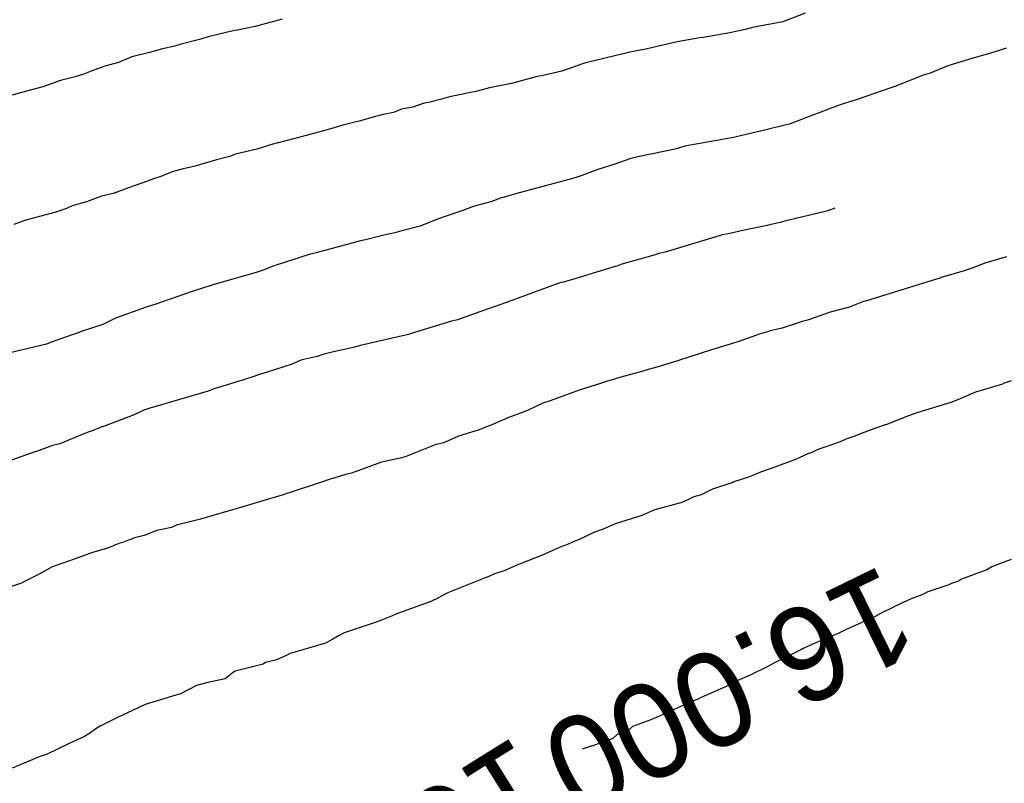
# Model space of a CAD drawing. Extents: x 158343 to 162498, y 431347 to 434500.
# Tile 197 of 248: x 159601 to 159620, y 434143 to 434158. Entities that reach past the tile are written whole.
import ezdxf

# ---------------------------------------------------------------- set-up
doc = ezdxf.new("R2010")
doc.units = 0
doc.header["$LTSCALE"] = 10
doc.header["$MEASUREMENT"] = 0
doc.layers.add('000_arcering', color=8, linetype='CONTINUOUS')
doc.layers.add('def. con-hoogtelijn (index)', color=8, linetype='CONTINUOUS')
doc.styles.add('Style-WORKING', font='WORKING.shx')

# ---------------------------------------------------------------- blocks, each defined once
blk = doc.blocks.new('bestaande hoogtelijnen')
at = {"layer": 'def. con-hoogtelijn (index)'}
for p, q in [((-61.477, 91.088), (-61.992, 90.954)), ((-61.477, 91.088), (-61.992, 90.954)), ((-61.477, 91.088), (-61.992, 90.954)), ((-51.563, 91.204), (-51.992, 91.039)), ((-51.563, 91.204), (-51.992, 91.039)), ((-62.34, 90.881), (-62.409, 90.867)), ((-62.34, 90.881), (-62.409, 90.867)), ((-62.34, 90.881), (-62.409, 90.867)), ((-62.325, 90.884), (-62.34, 90.881)), ((-62.325, 90.884), (-62.34, 90.881)), ((-62.325, 90.884), (-62.34, 90.881)), ((-61.992, 90.954), (-62.325, 90.884)), ((-61.992, 90.954), (-62.325, 90.884)), ((-61.992, 90.954), (-62.325, 90.884)), ((-52.706, 90.896), (-52.992, 90.829)), ((-52.706, 90.896), (-52.992, 90.829)), ((-52.563, 90.932), (-52.706, 90.896)), ((-52.563, 90.932), (-52.706, 90.896)), ((-51.992, 91.039), (-52.563, 90.932)), ((-51.992, 91.039), (-52.563, 90.932)), ((-63.094, 90.692), (-63.395, 90.616)), ((-63.094, 90.692), (-63.395, 90.616)), ((-63.094, 90.692), (-63.395, 90.616)), ((-63.019, 90.712), (-63.094, 90.692)), ((-63.019, 90.712), (-63.094, 90.692)), ((-63.019, 90.712), (-63.094, 90.692)), ((-62.88, 90.754), (-63.019, 90.712)), ((-62.88, 90.754), (-63.019, 90.712)), ((-62.88, 90.754), (-63.019, 90.712)), ((-62.409, 90.867), (-62.88, 90.754)), ((-62.409, 90.867), (-62.88, 90.754)), ((-62.409, 90.867), (-62.88, 90.754)), ((-53.563, 90.735), (-53.991, 90.66)), ((-53.563, 90.735), (-53.991, 90.66)), ((-53.501, 90.746), (-53.563, 90.735)), ((-53.501, 90.746), (-53.563, 90.735)), ((-52.992, 90.829), (-53.501, 90.746)), ((-52.992, 90.829), (-53.501, 90.746)), ((-63.747, 90.526), (-63.992, 90.46)), ((-63.747, 90.526), (-63.992, 90.46)), ((-63.747, 90.526), (-63.992, 90.46)), ((-63.514, 90.581), (-63.747, 90.526)), ((-63.514, 90.581), (-63.747, 90.526)), ((-63.514, 90.581), (-63.747, 90.526)), ((-63.395, 90.616), (-63.514, 90.581)), ((-63.395, 90.616), (-63.514, 90.581)), ((-63.395, 90.616), (-63.514, 90.581)), ((-54.563, 90.53), (-54.919, 90.456)), ((-54.563, 90.53), (-54.919, 90.456)), ((-53.991, 90.66), (-54.563, 90.53)), ((-53.991, 90.66), (-54.563, 90.53)), ((-47.849, 90.507), (-47.886, 90.494)), ((-47.849, 90.507), (-47.886, 90.494)), ((-47.849, 90.507), (-47.886, 90.494)), ((-47.748, 90.538), (-47.849, 90.507)), ((-47.748, 90.538), (-47.849, 90.507)), ((-47.748, 90.538), (-47.849, 90.507)), ((-64.325, 90.375), (-64.578, 90.271)), ((-64.325, 90.375), (-64.578, 90.271)), ((-64.325, 90.375), (-64.578, 90.271)), ((-63.992, 90.46), (-64.325, 90.375)), ((-63.992, 90.46), (-64.325, 90.375)), ((-63.992, 90.46), (-64.325, 90.375)), ((-54.992, 90.437), (-55.75, 90.256)), ((-54.992, 90.437), (-55.75, 90.256)), ((-54.919, 90.456), (-54.992, 90.437)), ((-54.919, 90.456), (-54.992, 90.437)), ((-48.45, 90.334), (-48.569, 90.297)), ((-48.45, 90.334), (-48.569, 90.297)), ((-48.45, 90.334), (-48.569, 90.297)), ((-48.075, 90.439), (-48.45, 90.334)), ((-48.075, 90.439), (-48.45, 90.334)), ((-48.075, 90.439), (-48.45, 90.334)), ((-47.886, 90.494), (-48.075, 90.439)), ((-47.886, 90.494), (-48.075, 90.439)), ((-47.886, 90.494), (-48.075, 90.439)), ((-64.84, 90.2), (-65.096, 90.104)), ((-64.84, 90.2), (-65.096, 90.104)), ((-64.84, 90.2), (-65.096, 90.104)), ((-64.578, 90.271), (-64.84, 90.2)), ((-64.578, 90.271), (-64.84, 90.2)), ((-64.578, 90.271), (-64.84, 90.2)), ((-56.001, 90.171), (-56.179, 90.105)), ((-56.001, 90.171), (-56.179, 90.105)), ((-55.892, 90.206), (-56.001, 90.171)), ((-55.892, 90.206), (-56.001, 90.171)), ((-55.75, 90.256), (-55.892, 90.206)), ((-55.75, 90.256), (-55.892, 90.206)), ((-48.862, 90.206), (-49.197, 90.068)), ((-48.862, 90.206), (-49.197, 90.068)), ((-48.862, 90.206), (-49.197, 90.068)), ((-48.569, 90.297), (-48.862, 90.206)), ((-48.569, 90.297), (-48.862, 90.206)), ((-48.569, 90.297), (-48.862, 90.206)), ((-65.398, 89.999), (-65.68, 89.926)), ((-65.398, 89.999), (-65.68, 89.926)), ((-65.398, 89.999), (-65.68, 89.926)), ((-65.327, 90.02), (-65.398, 89.999)), ((-65.327, 90.02), (-65.398, 89.999)), ((-65.327, 90.02), (-65.398, 89.999)), ((-65.254, 90.043), (-65.327, 90.02)), ((-65.254, 90.043), (-65.327, 90.02)), ((-65.254, 90.043), (-65.327, 90.02)), ((-65.096, 90.104), (-65.254, 90.043)), ((-65.096, 90.104), (-65.254, 90.043)), ((-65.096, 90.104), (-65.254, 90.043)), ((-56.646, 90.001), (-57.129, 89.87)), ((-56.646, 90.001), (-57.129, 89.87)), ((-56.563, 90.018), (-56.646, 90.001)), ((-56.563, 90.018), (-56.646, 90.001)), ((-56.179, 90.105), (-56.563, 90.018)), ((-56.179, 90.105), (-56.563, 90.018)), ((-49.327, 90.03), (-49.849, 89.821)), ((-49.327, 90.03), (-49.849, 89.821)), ((-49.327, 90.03), (-49.849, 89.821)), ((-49.197, 90.068), (-49.327, 90.03)), ((-49.197, 90.068), (-49.327, 90.03)), ((-49.197, 90.068), (-49.327, 90.03)), ((-66.014, 89.81), (-66.325, 89.723)), ((-66.014, 89.81), (-66.325, 89.723)), ((-66.014, 89.81), (-66.325, 89.723)), ((-65.68, 89.926), (-66.014, 89.81)), ((-65.68, 89.926), (-66.014, 89.81)), ((-65.68, 89.926), (-66.014, 89.81)), ((-57.618, 89.772), (-57.81, 89.718)), ((-57.618, 89.772), (-57.81, 89.718)), ((-57.546, 89.788), (-57.618, 89.772)), ((-57.546, 89.788), (-57.618, 89.772)), ((-57.129, 89.87), (-57.546, 89.788)), ((-57.129, 89.87), (-57.546, 89.788)), ((-49.942, 89.788), (-50.58, 89.569)), ((-49.942, 89.788), (-50.58, 89.569)), ((-49.942, 89.788), (-50.58, 89.569)), ((-49.849, 89.821), (-49.942, 89.788)), ((-49.849, 89.821), (-49.942, 89.788)), ((-49.849, 89.821), (-49.942, 89.788)), ((-66.325, 89.723), (-66.992, 89.543)), ((-66.325, 89.723), (-66.992, 89.543)), ((-66.325, 89.723), (-66.992, 89.543)), ((-58.457, 89.575), (-58.563, 89.552)), ((-58.457, 89.575), (-58.563, 89.552)), ((-58.418, 89.588), (-58.457, 89.575)), ((-58.418, 89.588), (-58.457, 89.575)), ((-58.275, 89.626), (-58.418, 89.588)), ((-58.275, 89.626), (-58.418, 89.588)), ((-57.81, 89.718), (-58.275, 89.626)), ((-57.81, 89.718), (-58.275, 89.626)), ((-59.215, 89.385), (-59.365, 89.324)), ((-59.215, 89.385), (-59.365, 89.324)), ((-59.001, 89.423), (-59.215, 89.385)), ((-59.001, 89.423), (-59.215, 89.385)), ((-58.805, 89.491), (-59.001, 89.423)), ((-58.805, 89.491), (-59.001, 89.423)), ((-58.646, 89.522), (-58.805, 89.491)), ((-58.646, 89.522), (-58.805, 89.491)), ((-58.563, 89.552), (-58.646, 89.522)), ((-58.563, 89.552), (-58.646, 89.522)), ((-50.992, 89.435), (-51.849, 89.105)), ((-50.992, 89.435), (-51.849, 89.105)), ((-50.992, 89.435), (-51.849, 89.105)), ((-50.866, 89.481), (-50.992, 89.435)), ((-50.866, 89.481), (-50.992, 89.435)), ((-50.866, 89.481), (-50.992, 89.435)), ((-50.58, 89.569), (-50.866, 89.481)), ((-50.58, 89.569), (-50.866, 89.481)), ((-50.58, 89.569), (-50.866, 89.481)), ((-59.737, 89.241), (-59.994, 89.163)), ((-59.737, 89.241), (-59.994, 89.163)), ((-59.563, 89.285), (-59.737, 89.241)), ((-59.563, 89.285), (-59.737, 89.241)), ((-59.365, 89.324), (-59.563, 89.285)), ((-59.365, 89.324), (-59.563, 89.285)), ((-60.563, 89.012), (-60.694, 88.977)), ((-60.563, 89.012), (-60.694, 88.977)), ((-60.329, 89.08), (-60.563, 89.012)), ((-60.329, 89.08), (-60.563, 89.012)), ((-60.179, 89.117), (-60.329, 89.08)), ((-60.179, 89.117), (-60.329, 89.08)), ((-60.098, 89.139), (-60.179, 89.117)), ((-60.098, 89.139), (-60.179, 89.117)), ((-59.994, 89.163), (-60.098, 89.139)), ((-59.994, 89.163), (-60.098, 89.139)), ((-51.977, 89.074), (-52.262, 89.003)), ((-51.977, 89.074), (-52.262, 89.003)), ((-51.977, 89.074), (-52.262, 89.003)), ((-51.862, 89.102), (-51.977, 89.074)), ((-51.862, 89.102), (-51.977, 89.074)), ((-51.862, 89.102), (-51.977, 89.074)), ((-51.849, 89.105), (-51.862, 89.102)), ((-51.849, 89.105), (-51.862, 89.102)), ((-51.849, 89.105), (-51.862, 89.102)), ((-61.115, 88.863), (-61.556, 88.748)), ((-61.115, 88.863), (-61.556, 88.748)), ((-60.694, 88.977), (-61.115, 88.863)), ((-60.694, 88.977), (-61.115, 88.863)), ((-52.992, 88.833), (-53.848, 88.683)), ((-52.992, 88.833), (-53.848, 88.683)), ((-52.992, 88.833), (-53.848, 88.683)), ((-52.951, 88.843), (-52.992, 88.833)), ((-52.951, 88.843), (-52.992, 88.833)), ((-52.951, 88.843), (-52.992, 88.833)), ((-52.874, 88.859), (-52.951, 88.843)), ((-52.874, 88.859), (-52.951, 88.843)), ((-52.874, 88.859), (-52.951, 88.843)), ((-52.302, 88.994), (-52.874, 88.859)), ((-52.302, 88.994), (-52.874, 88.859)), ((-52.302, 88.994), (-52.874, 88.859)), ((-52.277, 88.999), (-52.302, 88.994)), ((-52.277, 88.999), (-52.302, 88.994)), ((-52.277, 88.999), (-52.302, 88.994)), ((-52.262, 89.003), (-52.277, 88.999)), ((-52.262, 89.003), (-52.277, 88.999)), ((-52.262, 89.003), (-52.277, 88.999)), ((-61.637, 88.73), (-61.957, 88.627)), ((-61.637, 88.73), (-61.957, 88.627)), ((-61.578, 88.743), (-61.637, 88.73)), ((-61.578, 88.743), (-61.637, 88.73)), ((-61.566, 88.746), (-61.578, 88.743)), ((-61.566, 88.746), (-61.578, 88.743)), ((-61.563, 88.747), (-61.566, 88.746)), ((-61.563, 88.747), (-61.566, 88.746)), ((-61.556, 88.748), (-61.563, 88.747)), ((-61.556, 88.748), (-61.563, 88.747)), ((-53.848, 88.683), (-54.029, 88.629)), ((-53.848, 88.683), (-54.029, 88.629)), ((-53.848, 88.683), (-54.029, 88.629)), ((-62.467, 88.488), (-62.725, 88.422)), ((-62.467, 88.488), (-62.725, 88.422)), ((-62.361, 88.531), (-62.467, 88.488)), ((-62.361, 88.531), (-62.467, 88.488)), ((-61.957, 88.627), (-62.361, 88.531)), ((-61.957, 88.627), (-62.361, 88.531)), ((-54.74, 88.481), (-54.887, 88.443)), ((-54.74, 88.481), (-54.887, 88.443)), ((-54.74, 88.481), (-54.887, 88.443)), ((-54.029, 88.629), (-54.74, 88.481)), ((-54.029, 88.629), (-54.74, 88.481)), ((-54.029, 88.629), (-54.74, 88.481)), ((-63.154, 88.299), (-63.354, 88.252)), ((-63.154, 88.299), (-63.354, 88.252)), ((-62.725, 88.422), (-63.154, 88.299)), ((-62.725, 88.422), (-63.154, 88.299)), ((-55.276, 88.313), (-55.493, 88.242)), ((-55.276, 88.313), (-55.493, 88.242)), ((-55.276, 88.313), (-55.493, 88.242)), ((-55.171, 88.344), (-55.276, 88.313)), ((-55.171, 88.344), (-55.276, 88.313)), ((-55.171, 88.344), (-55.276, 88.313)), ((-54.887, 88.443), (-55.171, 88.344)), ((-54.887, 88.443), (-55.171, 88.344)), ((-54.887, 88.443), (-55.171, 88.344)), ((-63.78, 88.106), (-63.899, 88.069)), ((-63.78, 88.106), (-63.899, 88.069)), ((-63.563, 88.195), (-63.78, 88.106)), ((-63.563, 88.195), (-63.78, 88.106)), ((-63.354, 88.252), (-63.563, 88.195)), ((-63.354, 88.252), (-63.563, 88.195)), ((-55.875, 88.103), (-55.992, 88.067)), ((-55.875, 88.103), (-55.992, 88.067)), ((-55.875, 88.103), (-55.992, 88.067)), ((-55.855, 88.109), (-55.875, 88.103)), ((-55.855, 88.109), (-55.875, 88.103)), ((-55.855, 88.109), (-55.875, 88.103)), ((-55.849, 88.11), (-55.855, 88.109)), ((-55.849, 88.11), (-55.855, 88.109)), ((-55.849, 88.11), (-55.855, 88.109)), ((-55.493, 88.242), (-55.849, 88.11)), ((-55.493, 88.242), (-55.849, 88.11)), ((-55.493, 88.242), (-55.849, 88.11)), ((-64.119, 87.987), (-64.409, 87.887)), ((-64.119, 87.987), (-64.409, 87.887)), ((-63.899, 88.069), (-64.119, 87.987)), ((-63.899, 88.069), (-64.119, 87.987)), ((-55.992, 88.067), (-56.958, 87.807)), ((-55.992, 88.067), (-56.958, 87.807)), ((-55.992, 88.067), (-56.958, 87.807)), ((-64.9, 87.733), (-65.189, 87.626)), ((-64.9, 87.733), (-65.189, 87.626)), ((-64.658, 87.795), (-64.9, 87.733)), ((-64.658, 87.795), (-64.9, 87.733)), ((-64.635, 87.805), (-64.658, 87.795)), ((-64.635, 87.805), (-64.658, 87.795)), ((-64.626, 87.808), (-64.635, 87.805)), ((-64.626, 87.808), (-64.635, 87.805)), ((-64.563, 87.828), (-64.626, 87.808)), ((-64.563, 87.828), (-64.626, 87.808)), ((-64.544, 87.835), (-64.563, 87.828)), ((-64.544, 87.835), (-64.563, 87.828)), ((-64.409, 87.887), (-64.544, 87.835)), ((-64.409, 87.887), (-64.544, 87.835)), ((-56.958, 87.807), (-57.342, 87.697)), ((-56.958, 87.807), (-57.342, 87.697)), ((-56.958, 87.807), (-57.342, 87.697)), ((-65.456, 87.551), (-65.563, 87.5)), ((-65.456, 87.551), (-65.563, 87.5)), ((-65.189, 87.626), (-65.456, 87.551)), ((-65.189, 87.626), (-65.456, 87.551)), ((-57.889, 87.526), (-58.053, 87.465)), ((-57.889, 87.526), (-58.053, 87.465)), ((-57.889, 87.526), (-58.053, 87.465)), ((-57.811, 87.552), (-57.889, 87.526)), ((-57.811, 87.552), (-57.889, 87.526)), ((-57.811, 87.552), (-57.889, 87.526)), ((-57.525, 87.63), (-57.811, 87.552)), ((-57.525, 87.63), (-57.811, 87.552)), ((-57.525, 87.63), (-57.811, 87.552)), ((-57.342, 87.697), (-57.525, 87.63)), ((-57.342, 87.697), (-57.525, 87.63)), ((-57.342, 87.697), (-57.525, 87.63)), ((-65.766, 87.433), (-66.338, 87.278)), ((-65.766, 87.433), (-66.338, 87.278)), ((-65.563, 87.5), (-65.766, 87.433)), ((-65.563, 87.5), (-65.766, 87.433)), ((-58.053, 87.465), (-58.445, 87.329)), ((-58.053, 87.465), (-58.445, 87.329)), ((-58.053, 87.465), (-58.445, 87.329)), ((-51.211, 87.44), (-51.901, 87.273)), ((-51.211, 87.44), (-51.901, 87.273)), ((-51.135, 87.46), (-51.211, 87.44)), ((-51.135, 87.46), (-51.211, 87.44)), ((-51.004, 87.511), (-51.135, 87.46)), ((-51.004, 87.511), (-51.135, 87.46)), ((-66.373, 87.265), (-66.563, 87.199)), ((-66.373, 87.265), (-66.563, 87.199)), ((-66.338, 87.278), (-66.373, 87.265)), ((-66.338, 87.278), (-66.373, 87.265)), ((-58.862, 87.169), (-59.21, 87.081)), ((-58.862, 87.169), (-59.21, 87.081)), ((-58.862, 87.169), (-59.21, 87.081)), ((-58.852, 87.172), (-58.862, 87.169)), ((-58.852, 87.172), (-58.862, 87.169)), ((-58.852, 87.172), (-58.862, 87.169)), ((-58.849, 87.172), (-58.852, 87.172)), ((-58.849, 87.172), (-58.852, 87.172)), ((-58.849, 87.172), (-58.852, 87.172)), ((-58.548, 87.293), (-58.849, 87.172)), ((-58.548, 87.293), (-58.849, 87.172)), ((-58.548, 87.293), (-58.849, 87.172)), ((-58.445, 87.329), (-58.548, 87.293)), ((-58.445, 87.329), (-58.548, 87.293)), ((-58.445, 87.329), (-58.548, 87.293)), ((-52.283, 87.181), (-52.746, 87.084)), ((-52.283, 87.181), (-52.746, 87.084)), ((-52.188, 87.204), (-52.283, 87.181)), ((-52.188, 87.204), (-52.283, 87.181)), ((-52.039, 87.238), (-52.188, 87.204)), ((-52.039, 87.238), (-52.188, 87.204)), ((-51.949, 87.261), (-52.039, 87.238)), ((-51.949, 87.261), (-52.039, 87.238)), ((-51.901, 87.273), (-51.949, 87.261)), ((-51.901, 87.273), (-51.949, 87.261)), ((-59.601, 86.981), (-59.901, 86.908)), ((-59.601, 86.981), (-59.901, 86.908)), ((-59.601, 86.981), (-59.901, 86.908)), ((-59.549, 86.993), (-59.601, 86.981)), ((-59.549, 86.993), (-59.601, 86.981)), ((-59.549, 86.993), (-59.601, 86.981)), ((-59.34, 87.041), (-59.549, 86.993)), ((-59.34, 87.041), (-59.549, 86.993)), ((-59.34, 87.041), (-59.549, 86.993)), ((-59.21, 87.081), (-59.34, 87.041)), ((-59.21, 87.081), (-59.34, 87.041)), ((-59.21, 87.081), (-59.34, 87.041)), ((-53.135, 87.001), (-54.218, 86.674)), ((-53.135, 87.001), (-54.218, 86.674)), ((-52.992, 87.026), (-53.135, 87.001)), ((-52.992, 87.026), (-53.135, 87.001)), ((-52.746, 87.084), (-52.992, 87.026)), ((-52.746, 87.084), (-52.992, 87.026)), ((-59.992, 86.887), (-60.835, 86.66)), ((-59.992, 86.887), (-60.835, 86.66)), ((-59.992, 86.887), (-60.835, 86.66)), ((-59.933, 86.901), (-59.992, 86.887)), ((-59.933, 86.901), (-59.992, 86.887)), ((-59.933, 86.901), (-59.992, 86.887)), ((-59.901, 86.908), (-59.933, 86.901)), ((-59.901, 86.908), (-59.933, 86.901)), ((-59.901, 86.908), (-59.933, 86.901)), ((-60.95, 86.633), (-61.589, 86.425)), ((-60.95, 86.633), (-61.589, 86.425)), ((-60.95, 86.633), (-61.589, 86.425)), ((-60.911, 86.642), (-60.95, 86.633)), ((-60.911, 86.642), (-60.95, 86.633)), ((-60.911, 86.642), (-60.95, 86.633)), ((-60.892, 86.647), (-60.911, 86.642)), ((-60.892, 86.647), (-60.911, 86.642)), ((-60.892, 86.647), (-60.911, 86.642)), ((-60.835, 86.66), (-60.892, 86.647)), ((-60.835, 86.66), (-60.892, 86.647)), ((-60.835, 86.66), (-60.892, 86.647)), ((-54.409, 86.626), (-55.039, 86.445)), ((-54.409, 86.626), (-55.039, 86.445)), ((-54.361, 86.643), (-54.409, 86.626)), ((-54.361, 86.643), (-54.409, 86.626)), ((-54.337, 86.649), (-54.361, 86.643)), ((-54.337, 86.649), (-54.361, 86.643)), ((-54.218, 86.674), (-54.337, 86.649)), ((-54.218, 86.674), (-54.337, 86.649)), ((-47.752, 86.585), (-48.14, 86.471)), ((-47.752, 86.585), (-48.14, 86.471)), ((-47.752, 86.585), (-48.14, 86.471)), ((-61.637, 86.414), (-61.849, 86.329)), ((-61.637, 86.414), (-61.849, 86.329)), ((-61.637, 86.414), (-61.849, 86.329)), ((-61.589, 86.425), (-61.637, 86.414)), ((-61.589, 86.425), (-61.637, 86.414)), ((-61.589, 86.425), (-61.637, 86.414)), ((-55.169, 86.4), (-55.291, 86.366)), ((-55.169, 86.4), (-55.291, 86.366)), ((-55.135, 86.411), (-55.169, 86.4)), ((-55.135, 86.411), (-55.169, 86.4)), ((-55.075, 86.433), (-55.135, 86.411)), ((-55.075, 86.433), (-55.135, 86.411)), ((-55.039, 86.445), (-55.075, 86.433)), ((-55.039, 86.445), (-55.075, 86.433)), ((-48.14, 86.471), (-48.42, 86.367)), ((-48.14, 86.471), (-48.42, 86.367)), ((-48.14, 86.471), (-48.42, 86.367)), ((-61.954, 86.292), (-62.811, 86.047)), ((-61.954, 86.292), (-62.811, 86.047)), ((-61.954, 86.292), (-62.811, 86.047)), ((-61.875, 86.318), (-61.954, 86.292)), ((-61.875, 86.318), (-61.954, 86.292)), ((-61.875, 86.318), (-61.954, 86.292)), ((-61.849, 86.329), (-61.875, 86.318)), ((-61.849, 86.329), (-61.875, 86.318)), ((-61.849, 86.329), (-61.875, 86.318)), ((-55.291, 86.366), (-55.992, 86.152)), ((-55.291, 86.366), (-55.992, 86.152)), ((-48.554, 86.323), (-48.99, 86.192)), ((-48.554, 86.323), (-48.99, 86.192)), ((-48.554, 86.323), (-48.99, 86.192)), ((-48.42, 86.367), (-48.554, 86.323)), ((-48.42, 86.367), (-48.554, 86.323)), ((-48.42, 86.367), (-48.554, 86.323)), ((-62.868, 86.027), (-63.106, 85.952)), ((-62.868, 86.027), (-63.106, 85.952)), ((-62.868, 86.027), (-63.106, 85.952)), ((-62.849, 86.033), (-62.868, 86.027)), ((-62.849, 86.033), (-62.868, 86.027)), ((-62.849, 86.033), (-62.868, 86.027)), ((-62.839, 86.037), (-62.849, 86.033)), ((-62.839, 86.037), (-62.849, 86.033)), ((-62.839, 86.037), (-62.849, 86.033)), ((-62.811, 86.047), (-62.839, 86.037)), ((-62.811, 86.047), (-62.839, 86.037)), ((-62.811, 86.047), (-62.839, 86.037)), ((-56.217, 86.09), (-57.313, 85.686)), ((-56.217, 86.09), (-57.313, 85.686)), ((-56.153, 86.108), (-56.217, 86.09)), ((-56.153, 86.108), (-56.217, 86.09)), ((-55.992, 86.152), (-56.153, 86.108)), ((-55.992, 86.152), (-56.153, 86.108)), ((-48.996, 86.19), (-49.853, 85.924)), ((-48.996, 86.19), (-49.853, 85.924)), ((-48.996, 86.19), (-49.853, 85.924)), ((-48.992, 86.191), (-48.996, 86.19)), ((-48.992, 86.191), (-48.996, 86.19)), ((-48.992, 86.191), (-48.996, 86.19)), ((-48.99, 86.192), (-48.992, 86.191)), ((-48.99, 86.192), (-48.992, 86.191)), ((-48.99, 86.192), (-48.992, 86.191)), ((-63.186, 85.927), (-63.766, 85.728)), ((-63.186, 85.927), (-63.766, 85.728)), ((-63.186, 85.927), (-63.766, 85.728)), ((-63.106, 85.952), (-63.186, 85.927)), ((-63.106, 85.952), (-63.186, 85.927)), ((-63.106, 85.952), (-63.186, 85.927)), ((-49.853, 85.924), (-50.42, 85.747)), ((-49.853, 85.924), (-50.42, 85.747)), ((-49.853, 85.924), (-50.42, 85.747)), ((-63.869, 85.689), (-64.056, 85.634)), ((-63.869, 85.689), (-64.056, 85.634)), ((-63.869, 85.689), (-64.056, 85.634)), ((-63.766, 85.728), (-63.869, 85.689)), ((-63.766, 85.728), (-63.869, 85.689)), ((-63.766, 85.728), (-63.869, 85.689)), ((-57.401, 85.659), (-57.466, 85.636)), ((-57.401, 85.659), (-57.466, 85.636)), ((-57.374, 85.669), (-57.401, 85.659)), ((-57.374, 85.669), (-57.401, 85.659)), ((-57.361, 85.673), (-57.374, 85.669)), ((-57.361, 85.673), (-57.374, 85.669)), ((-57.313, 85.686), (-57.361, 85.673)), ((-57.313, 85.686), (-57.361, 85.673)), ((-50.459, 85.737), (-50.742, 85.626)), ((-50.459, 85.737), (-50.742, 85.626)), ((-50.459, 85.737), (-50.742, 85.626)), ((-50.42, 85.747), (-50.459, 85.737)), ((-50.42, 85.747), (-50.459, 85.737)), ((-50.42, 85.747), (-50.459, 85.737)), ((-64.056, 85.634), (-64.634, 85.42)), ((-64.056, 85.634), (-64.634, 85.42)), ((-64.056, 85.634), (-64.634, 85.42)), ((-57.466, 85.636), (-58.085, 85.419)), ((-57.466, 85.636), (-58.085, 85.419)), ((-51.095, 85.539), (-51.375, 85.433)), ((-51.095, 85.539), (-51.375, 85.433)), ((-51.095, 85.539), (-51.375, 85.433)), ((-50.75, 85.623), (-51.095, 85.539)), ((-50.75, 85.623), (-51.095, 85.539)), ((-50.75, 85.623), (-51.095, 85.539)), ((-50.742, 85.626), (-50.75, 85.623)), ((-50.742, 85.626), (-50.75, 85.623)), ((-50.742, 85.626), (-50.75, 85.623)), ((-64.879, 85.304), (-65.285, 85.169)), ((-64.879, 85.304), (-65.285, 85.169)), ((-64.879, 85.304), (-65.285, 85.169)), ((-64.849, 85.317), (-64.879, 85.304)), ((-64.849, 85.317), (-64.879, 85.304)), ((-64.849, 85.317), (-64.879, 85.304)), ((-64.634, 85.42), (-64.849, 85.317)), ((-64.634, 85.42), (-64.849, 85.317)), ((-64.634, 85.42), (-64.849, 85.317)), ((-58.268, 85.363), (-59.05, 85.124)), ((-58.268, 85.363), (-59.05, 85.124)), ((-58.21, 85.377), (-58.268, 85.363)), ((-58.21, 85.377), (-58.268, 85.363)), ((-58.151, 85.394), (-58.21, 85.377)), ((-58.151, 85.394), (-58.21, 85.377)), ((-58.135, 85.399), (-58.151, 85.394)), ((-58.135, 85.399), (-58.151, 85.394)), ((-58.085, 85.419), (-58.135, 85.399)), ((-58.085, 85.419), (-58.135, 85.399)), ((-51.623, 85.359), (-52, 85.23)), ((-51.623, 85.359), (-52, 85.23)), ((-51.623, 85.359), (-52, 85.23)), ((-51.549, 85.376), (-51.623, 85.359)), ((-51.549, 85.376), (-51.623, 85.359)), ((-51.549, 85.376), (-51.623, 85.359)), ((-51.504, 85.388), (-51.549, 85.376)), ((-51.504, 85.388), (-51.549, 85.376)), ((-51.504, 85.388), (-51.549, 85.376)), ((-51.375, 85.433), (-51.504, 85.388)), ((-51.375, 85.433), (-51.504, 85.388)), ((-51.375, 85.433), (-51.504, 85.388)), ((-65.459, 85.104), (-65.839, 84.971)), ((-65.459, 85.104), (-65.839, 84.971)), ((-65.459, 85.104), (-65.839, 84.971)), ((-65.436, 85.113), (-65.459, 85.104)), ((-65.436, 85.113), (-65.459, 85.104)), ((-65.436, 85.113), (-65.459, 85.104)), ((-65.365, 85.139), (-65.436, 85.113)), ((-65.365, 85.139), (-65.436, 85.113)), ((-65.365, 85.139), (-65.436, 85.113)), ((-65.285, 85.169), (-65.365, 85.139)), ((-65.285, 85.169), (-65.365, 85.139)), ((-65.285, 85.169), (-65.365, 85.139)), ((-59.085, 85.116), (-59.396, 85.043)), ((-59.085, 85.116), (-59.396, 85.043)), ((-59.05, 85.124), (-59.085, 85.116)), ((-59.05, 85.124), (-59.085, 85.116)), ((-52.42, 85.127), (-52.821, 84.981)), ((-52.42, 85.127), (-52.821, 84.981)), ((-52.42, 85.127), (-52.821, 84.981)), ((-52.298, 85.157), (-52.42, 85.127)), ((-52.298, 85.157), (-52.42, 85.127)), ((-52.298, 85.157), (-52.42, 85.127)), ((-52.232, 85.182), (-52.298, 85.157)), ((-52.232, 85.182), (-52.298, 85.157)), ((-52.232, 85.182), (-52.298, 85.157)), ((-52, 85.23), (-52.232, 85.182)), ((-52, 85.23), (-52.232, 85.182)), ((-52, 85.23), (-52.232, 85.182)), ((-65.941, 84.93), (-66.799, 84.726)), ((-65.941, 84.93), (-66.799, 84.726)), ((-65.941, 84.93), (-66.799, 84.726)), ((-65.871, 84.959), (-65.941, 84.93)), ((-65.871, 84.959), (-65.941, 84.93)), ((-65.871, 84.959), (-65.941, 84.93)), ((-65.849, 84.968), (-65.871, 84.959)), ((-65.849, 84.968), (-65.871, 84.959)), ((-65.849, 84.968), (-65.871, 84.959)), ((-65.839, 84.971), (-65.849, 84.968)), ((-65.839, 84.971), (-65.849, 84.968)), ((-65.839, 84.971), (-65.849, 84.968)), ((-59.638, 84.988), (-59.992, 84.904)), ((-59.638, 84.988), (-59.992, 84.904)), ((-59.446, 85.031), (-59.638, 84.988)), ((-59.446, 85.031), (-59.638, 84.988)), ((-59.396, 85.043), (-59.446, 85.031)), ((-59.396, 85.043), (-59.446, 85.031)), ((-52.821, 84.981), (-53.362, 84.818)), ((-52.821, 84.981), (-53.362, 84.818)), ((-52.821, 84.981), (-53.362, 84.818)), ((-60.707, 84.732), (-60.814, 84.698)), ((-60.707, 84.732), (-60.814, 84.698)), ((-60.478, 84.789), (-60.707, 84.732)), ((-60.478, 84.789), (-60.707, 84.732)), ((-60.475, 84.789), (-60.478, 84.789)), ((-60.475, 84.789), (-60.478, 84.789)), ((-60.132, 84.866), (-60.475, 84.789)), ((-60.132, 84.866), (-60.475, 84.789)), ((-59.992, 84.904), (-60.132, 84.866)), ((-59.992, 84.904), (-60.132, 84.866)), ((-53.534, 84.757), (-53.79, 84.674)), ((-53.534, 84.757), (-53.79, 84.674)), ((-53.534, 84.757), (-53.79, 84.674)), ((-53.362, 84.818), (-53.534, 84.757)), ((-53.362, 84.818), (-53.534, 84.757)), ((-53.362, 84.818), (-53.534, 84.757)), ((-61.291, 84.553), (-61.763, 84.398)), ((-61.291, 84.553), (-61.763, 84.398)), ((-61.135, 84.617), (-61.291, 84.553)), ((-61.135, 84.617), (-61.291, 84.553)), ((-61.099, 84.631), (-61.135, 84.617)), ((-61.099, 84.631), (-61.135, 84.617)), ((-60.814, 84.698), (-61.099, 84.631)), ((-60.814, 84.698), (-61.099, 84.631)), ((-54.105, 84.574), (-54.42, 84.483)), ((-54.105, 84.574), (-54.42, 84.483)), ((-54.105, 84.574), (-54.42, 84.483)), ((-53.79, 84.674), (-54.105, 84.574)), ((-53.79, 84.674), (-54.105, 84.574)), ((-53.79, 84.674), (-54.105, 84.574)), ((-61.906, 84.357), (-62.074, 84.295)), ((-61.906, 84.357), (-62.074, 84.295)), ((-61.763, 84.398), (-61.906, 84.357)), ((-61.763, 84.398), (-61.906, 84.357)), ((-54.619, 84.425), (-55.062, 84.304)), ((-54.619, 84.425), (-55.062, 84.304)), ((-54.619, 84.425), (-55.062, 84.304)), ((-54.558, 84.442), (-54.619, 84.425)), ((-54.558, 84.442), (-54.619, 84.425)), ((-54.558, 84.442), (-54.619, 84.425)), ((-54.541, 84.447), (-54.558, 84.442)), ((-54.541, 84.447), (-54.558, 84.442)), ((-54.541, 84.447), (-54.558, 84.442)), ((-54.42, 84.483), (-54.541, 84.447)), ((-54.42, 84.483), (-54.541, 84.447)), ((-54.42, 84.483), (-54.541, 84.447)), ((-62.29, 84.228), (-62.767, 84.08)), ((-62.29, 84.228), (-62.767, 84.08)), ((-62.251, 84.241), (-62.29, 84.228)), ((-62.251, 84.241), (-62.29, 84.228)), ((-62.135, 84.276), (-62.251, 84.241)), ((-62.135, 84.276), (-62.251, 84.241)), ((-62.074, 84.295), (-62.135, 84.276)), ((-62.074, 84.295), (-62.135, 84.276)), ((-55.424, 84.193), (-55.852, 84.058)), ((-55.424, 84.193), (-55.852, 84.058)), ((-55.424, 84.193), (-55.852, 84.058)), ((-55.42, 84.195), (-55.424, 84.193)), ((-55.42, 84.195), (-55.424, 84.193)), ((-55.42, 84.195), (-55.424, 84.193)), ((-55.412, 84.197), (-55.42, 84.195)), ((-55.412, 84.197), (-55.42, 84.195)), ((-55.412, 84.197), (-55.42, 84.195)), ((-55.062, 84.304), (-55.412, 84.197)), ((-55.062, 84.304), (-55.412, 84.197)), ((-55.062, 84.304), (-55.412, 84.197)), ((-47.829, 84.174), (-48.339, 84.021)), ((-47.829, 84.174), (-48.339, 84.021)), ((-47.819, 84.179), (-47.829, 84.174)), ((-47.819, 84.179), (-47.829, 84.174)), ((-47.814, 84.181), (-47.819, 84.179)), ((-47.814, 84.181), (-47.819, 84.179)), ((-47.659, 84.232), (-47.814, 84.181)), ((-47.659, 84.232), (-47.814, 84.181)), ((-62.881, 84.04), (-64.003, 83.712)), ((-62.881, 84.04), (-64.003, 83.712)), ((-62.864, 84.046), (-62.881, 84.04)), ((-62.864, 84.046), (-62.881, 84.04)), ((-62.767, 84.08), (-62.864, 84.046)), ((-62.767, 84.08), (-62.864, 84.046)), ((-55.852, 84.058), (-56.4, 83.856)), ((-55.852, 84.058), (-56.4, 83.856)), ((-55.852, 84.058), (-56.4, 83.856)), ((-48.339, 84.021), (-48.657, 83.883)), ((-48.339, 84.021), (-48.657, 83.883)), ((-56.54, 83.809), (-56.8, 83.684)), ((-56.54, 83.809), (-56.8, 83.684)), ((-56.54, 83.809), (-56.8, 83.684)), ((-56.4, 83.856), (-56.54, 83.809)), ((-56.4, 83.856), (-56.54, 83.809)), ((-56.4, 83.856), (-56.54, 83.809)), ((-48.805, 83.827), (-49.467, 83.621)), ((-48.805, 83.827), (-49.467, 83.621)), ((-48.663, 83.881), (-48.805, 83.827)), ((-48.663, 83.881), (-48.805, 83.827)), ((-48.659, 83.882), (-48.663, 83.881)), ((-48.659, 83.882), (-48.663, 83.881)), ((-48.657, 83.883), (-48.659, 83.882)), ((-48.657, 83.883), (-48.659, 83.882)), ((-64.135, 83.659), (-64.316, 83.576)), ((-64.135, 83.659), (-64.316, 83.576)), ((-64.099, 83.676), (-64.135, 83.659)), ((-64.099, 83.676), (-64.135, 83.659)), ((-64.003, 83.712), (-64.099, 83.676)), ((-64.003, 83.712), (-64.099, 83.676)), ((-56.891, 83.645), (-57.2, 83.536)), ((-56.891, 83.645), (-57.2, 83.536)), ((-56.891, 83.645), (-57.2, 83.536)), ((-56.8, 83.684), (-56.891, 83.645)), ((-56.8, 83.684), (-56.891, 83.645)), ((-56.8, 83.684), (-56.891, 83.645)), ((-49.467, 83.621), (-49.659, 83.55)), ((-49.467, 83.621), (-49.659, 83.55)), ((-64.384, 83.553), (-64.862, 83.372)), ((-64.384, 83.553), (-64.862, 83.372)), ((-64.316, 83.576), (-64.384, 83.553)), ((-64.316, 83.576), (-64.384, 83.553)), ((-57.2, 83.536), (-57.504, 83.399)), ((-57.2, 83.536), (-57.504, 83.399)), ((-57.2, 83.536), (-57.504, 83.399)), ((-49.989, 83.42), (-50.041, 83.401)), ((-49.989, 83.42), (-50.041, 83.401)), ((-49.659, 83.55), (-49.989, 83.42)), ((-49.659, 83.55), (-49.989, 83.42)), ((-65.135, 83.267), (-65.265, 83.216)), ((-65.135, 83.267), (-65.265, 83.216)), ((-65.077, 83.288), (-65.135, 83.267)), ((-65.077, 83.288), (-65.135, 83.267)), ((-65.014, 83.31), (-65.077, 83.288)), ((-65.014, 83.31), (-65.077, 83.288)), ((-64.874, 83.368), (-65.014, 83.31)), ((-64.874, 83.368), (-65.014, 83.31)), ((-64.862, 83.372), (-64.874, 83.368)), ((-64.862, 83.372), (-64.874, 83.368)), ((-57.742, 83.305), (-58.133, 83.185)), ((-57.742, 83.305), (-58.133, 83.185)), ((-57.742, 83.305), (-58.133, 83.185)), ((-57.542, 83.388), (-57.742, 83.305)), ((-57.542, 83.388), (-57.742, 83.305)), ((-57.542, 83.388), (-57.742, 83.305)), ((-57.513, 83.397), (-57.542, 83.388)), ((-57.513, 83.397), (-57.542, 83.388)), ((-57.513, 83.397), (-57.542, 83.388)), ((-57.504, 83.399), (-57.513, 83.397)), ((-57.504, 83.399), (-57.513, 83.397)), ((-57.504, 83.399), (-57.513, 83.397)), ((-50.211, 83.345), (-50.538, 83.222)), ((-50.211, 83.345), (-50.538, 83.222)), ((-50.051, 83.398), (-50.211, 83.345)), ((-50.051, 83.398), (-50.211, 83.345)), ((-50.041, 83.401), (-50.051, 83.398)), ((-50.041, 83.401), (-50.051, 83.398)), ((-65.689, 83.043), (-65.832, 83.009)), ((-65.689, 83.043), (-65.832, 83.009)), ((-65.265, 83.216), (-65.689, 83.043)), ((-65.265, 83.216), (-65.689, 83.043)), ((-58.42, 83.057), (-58.576, 83.021)), ((-58.42, 83.057), (-58.576, 83.021)), ((-58.42, 83.057), (-58.576, 83.021)), ((-58.331, 83.095), (-58.42, 83.057)), ((-58.331, 83.095), (-58.42, 83.057)), ((-58.331, 83.095), (-58.42, 83.057)), ((-58.133, 83.185), (-58.331, 83.095)), ((-58.133, 83.185), (-58.331, 83.095)), ((-58.133, 83.185), (-58.331, 83.095)), ((-50.901, 83.077), (-51.34, 82.927)), ((-50.901, 83.077), (-51.34, 82.927)), ((-50.809, 83.121), (-50.901, 83.077)), ((-50.809, 83.121), (-50.901, 83.077)), ((-50.775, 83.135), (-50.809, 83.121)), ((-50.775, 83.135), (-50.809, 83.121)), ((-50.625, 83.188), (-50.775, 83.135)), ((-50.625, 83.188), (-50.775, 83.135)), ((-50.538, 83.222), (-50.625, 83.188)), ((-50.538, 83.222), (-50.625, 83.188)), ((-66.163, 82.886), (-67.021, 82.584)), ((-66.163, 82.886), (-67.021, 82.584)), ((-66.135, 82.893), (-66.163, 82.886)), ((-66.135, 82.893), (-66.163, 82.886)), ((-65.832, 83.009), (-66.135, 82.893)), ((-65.832, 83.009), (-66.135, 82.893)), ((-58.576, 83.021), (-59.148, 82.792)), ((-58.576, 83.021), (-59.148, 82.792)), ((-58.576, 83.021), (-59.148, 82.792)), ((-51.44, 82.877), (-51.517, 82.848)), ((-51.44, 82.877), (-51.517, 82.848)), ((-51.34, 82.927), (-51.44, 82.877)), ((-51.34, 82.927), (-51.44, 82.877)), ((-59.592, 82.69), (-60.163, 82.486)), ((-59.592, 82.69), (-60.163, 82.486)), ((-59.592, 82.69), (-60.163, 82.486)), ((-59.42, 82.728), (-59.592, 82.69)), ((-59.42, 82.728), (-59.592, 82.69)), ((-59.42, 82.728), (-59.592, 82.69)), ((-59.244, 82.771), (-59.42, 82.728)), ((-59.244, 82.771), (-59.42, 82.728)), ((-59.244, 82.771), (-59.42, 82.728)), ((-59.148, 82.792), (-59.244, 82.771)), ((-59.148, 82.792), (-59.244, 82.771)), ((-59.148, 82.792), (-59.244, 82.771)), ((-51.746, 82.743), (-52.212, 82.572)), ((-51.746, 82.743), (-52.212, 82.572)), ((-51.517, 82.848), (-51.746, 82.743)), ((-51.517, 82.848), (-51.746, 82.743)), ((-60.163, 82.486), (-60.278, 82.457)), ((-60.163, 82.486), (-60.278, 82.457)), ((-60.163, 82.486), (-60.278, 82.457)), ((-52.412, 82.501), (-52.618, 82.415)), ((-52.412, 82.501), (-52.618, 82.415)), ((-52.212, 82.572), (-52.412, 82.501)), ((-52.212, 82.572), (-52.412, 82.501)), ((-60.767, 82.304), (-61.306, 82.127)), ((-60.767, 82.304), (-61.306, 82.127)), ((-60.767, 82.304), (-61.306, 82.127)), ((-60.531, 82.382), (-60.767, 82.304)), ((-60.531, 82.382), (-60.767, 82.304)), ((-60.531, 82.382), (-60.767, 82.304)), ((-60.498, 82.392), (-60.531, 82.382)), ((-60.498, 82.392), (-60.531, 82.382)), ((-60.498, 82.392), (-60.531, 82.382)), ((-60.278, 82.457), (-60.498, 82.392)), ((-60.278, 82.457), (-60.498, 82.392)), ((-60.278, 82.457), (-60.498, 82.392)), ((-52.957, 82.298), (-53.325, 82.181)), ((-52.957, 82.298), (-53.325, 82.181)), ((-52.944, 82.304), (-52.957, 82.298)), ((-52.944, 82.304), (-52.957, 82.298)), ((-52.917, 82.317), (-52.944, 82.304)), ((-52.917, 82.317), (-52.944, 82.304)), ((-52.618, 82.415), (-52.917, 82.317)), ((-52.618, 82.415), (-52.917, 82.317)), ((-61.306, 82.127), (-61.39, 82.097)), ((-61.306, 82.127), (-61.39, 82.097)), ((-61.306, 82.127), (-61.39, 82.097)), ((-53.325, 82.181), (-53.534, 82.076)), ((-53.325, 82.181), (-53.534, 82.076)), ((-61.717, 81.995), (-62.288, 81.826)), ((-61.717, 81.995), (-62.288, 81.826)), ((-61.717, 81.995), (-62.288, 81.826)), ((-61.478, 82.069), (-61.717, 81.995)), ((-61.478, 82.069), (-61.717, 81.995)), ((-61.478, 82.069), (-61.717, 81.995)), ((-61.42, 82.087), (-61.478, 82.069)), ((-61.42, 82.087), (-61.478, 82.069)), ((-61.42, 82.087), (-61.478, 82.069)), ((-61.39, 82.097), (-61.42, 82.087)), ((-61.39, 82.097), (-61.42, 82.087)), ((-61.39, 82.097), (-61.42, 82.087)), ((-53.901, 81.928), (-54.418, 81.787)), ((-53.901, 81.928), (-54.418, 81.787)), ((-53.799, 81.975), (-53.901, 81.928)), ((-53.799, 81.975), (-53.901, 81.928)), ((-53.674, 82.035), (-53.799, 81.975)), ((-53.674, 82.035), (-53.799, 81.975)), ((-53.534, 82.076), (-53.674, 82.035)), ((-53.534, 82.076), (-53.674, 82.035)), ((-62.466, 81.779), (-63.027, 81.615)), ((-62.466, 81.779), (-63.027, 81.615)), ((-62.466, 81.779), (-63.027, 81.615)), ((-62.288, 81.826), (-62.466, 81.779)), ((-62.288, 81.826), (-62.466, 81.779)), ((-62.288, 81.826), (-62.466, 81.779)), ((-54.432, 81.783), (-54.662, 81.682)), ((-54.432, 81.783), (-54.662, 81.682)), ((-54.418, 81.787), (-54.432, 81.783)), ((-54.418, 81.787), (-54.432, 81.783)), ((-63.027, 81.615), (-63.483, 81.499)), ((-63.027, 81.615), (-63.483, 81.499)), ((-63.027, 81.615), (-63.483, 81.499)), ((-54.664, 81.681), (-55.164, 81.523)), ((-54.664, 81.681), (-55.164, 81.523)), ((-54.662, 81.682), (-54.664, 81.681)), ((-54.662, 81.682), (-54.664, 81.681)), ((-63.854, 81.395), (-64.093, 81.304)), ((-63.854, 81.395), (-64.093, 81.304)), ((-63.854, 81.395), (-64.093, 81.304)), ((-63.573, 81.457), (-63.854, 81.395)), ((-63.573, 81.457), (-63.854, 81.395)), ((-63.573, 81.457), (-63.854, 81.395)), ((-63.483, 81.499), (-63.573, 81.457)), ((-63.483, 81.499), (-63.573, 81.457)), ((-63.483, 81.499), (-63.573, 81.457)), ((-55.558, 81.368), (-55.862, 81.222)), ((-55.558, 81.368), (-55.862, 81.222)), ((-55.396, 81.423), (-55.558, 81.368)), ((-55.396, 81.423), (-55.558, 81.368)), ((-55.164, 81.523), (-55.396, 81.423)), ((-55.164, 81.523), (-55.396, 81.423)), ((-64.486, 81.179), (-64.574, 81.151)), ((-64.486, 81.179), (-64.574, 81.151)), ((-64.486, 81.179), (-64.574, 81.151)), ((-64.42, 81.204), (-64.486, 81.179)), ((-64.42, 81.204), (-64.486, 81.179)), ((-64.42, 81.204), (-64.486, 81.179)), ((-64.392, 81.215), (-64.42, 81.204)), ((-64.392, 81.215), (-64.42, 81.204)), ((-64.392, 81.215), (-64.42, 81.204)), ((-64.344, 81.228), (-64.392, 81.215)), ((-64.344, 81.228), (-64.392, 81.215)), ((-64.344, 81.228), (-64.392, 81.215)), ((-64.274, 81.257), (-64.344, 81.228)), ((-64.274, 81.257), (-64.344, 81.228)), ((-64.274, 81.257), (-64.344, 81.228)), ((-64.093, 81.304), (-64.274, 81.257)), ((-64.093, 81.304), (-64.274, 81.257)), ((-64.093, 81.304), (-64.274, 81.257)), ((-55.962, 81.18), (-56.068, 81.135)), ((-55.962, 81.18), (-56.068, 81.135)), ((-55.862, 81.222), (-55.962, 81.18)), ((-55.862, 81.222), (-55.962, 81.18)), ((-64.786, 81.064), (-65.09, 80.974)), ((-64.786, 81.064), (-65.09, 80.974)), ((-64.786, 81.064), (-65.09, 80.974)), ((-64.574, 81.151), (-64.786, 81.064)), ((-64.574, 81.151), (-64.786, 81.064)), ((-64.574, 81.151), (-64.786, 81.064)), ((-56.206, 81.082), (-56.562, 80.922)), ((-56.206, 81.082), (-56.562, 80.922)), ((-56.068, 81.135), (-56.206, 81.082)), ((-56.068, 81.135), (-56.206, 81.082)), ((-65.42, 80.856), (-65.849, 80.705)), ((-65.42, 80.856), (-65.849, 80.705)), ((-65.42, 80.856), (-65.849, 80.705)), ((-65.242, 80.916), (-65.42, 80.856)), ((-65.242, 80.916), (-65.42, 80.856)), ((-65.242, 80.916), (-65.42, 80.856)), ((-65.09, 80.974), (-65.242, 80.916)), ((-65.09, 80.974), (-65.242, 80.916)), ((-65.09, 80.974), (-65.242, 80.916)), ((-56.648, 80.892), (-56.882, 80.794)), ((-56.648, 80.892), (-56.882, 80.794)), ((-56.562, 80.922), (-56.648, 80.892)), ((-56.562, 80.922), (-56.648, 80.892)), ((-47.659, 80.85), (-48.013, 80.715)), ((-47.659, 80.85), (-48.013, 80.715)), ((-47.659, 80.85), (-48.013, 80.715)), ((-65.849, 80.705), (-66.06, 80.583)), ((-65.849, 80.705), (-66.06, 80.583)), ((-65.849, 80.705), (-66.06, 80.583)), ((-57.271, 80.631), (-57.433, 80.58)), ((-57.271, 80.631), (-57.433, 80.58)), ((-57.041, 80.736), (-57.271, 80.631)), ((-57.041, 80.736), (-57.271, 80.631)), ((-56.882, 80.794), (-57.041, 80.736)), ((-56.882, 80.794), (-57.041, 80.736)), ((-48.122, 80.649), (-48.602, 80.473)), ((-48.122, 80.649), (-48.602, 80.473)), ((-48.122, 80.649), (-48.602, 80.473)), ((-48.027, 80.706), (-48.122, 80.649)), ((-48.027, 80.706), (-48.122, 80.649)), ((-48.027, 80.706), (-48.122, 80.649)), ((-48.013, 80.715), (-48.027, 80.706)), ((-48.013, 80.715), (-48.027, 80.706)), ((-48.013, 80.715), (-48.027, 80.706)), ((-66.364, 80.429), (-66.42, 80.399)), ((-66.364, 80.429), (-66.42, 80.399)), ((-66.364, 80.429), (-66.42, 80.399)), ((-66.06, 80.583), (-66.364, 80.429)), ((-66.06, 80.583), (-66.364, 80.429)), ((-66.06, 80.583), (-66.364, 80.429)), ((-57.659, 80.488), (-58.325, 80.221)), ((-57.659, 80.488), (-58.325, 80.221)), ((-57.625, 80.502), (-57.659, 80.488)), ((-57.625, 80.502), (-57.659, 80.488)), ((-57.538, 80.536), (-57.625, 80.502)), ((-57.538, 80.536), (-57.625, 80.502)), ((-57.433, 80.58), (-57.538, 80.536)), ((-57.433, 80.58), (-57.538, 80.536)), ((-48.659, 80.44), (-48.79, 80.394)), ((-48.659, 80.44), (-48.79, 80.394)), ((-48.659, 80.44), (-48.79, 80.394)), ((-48.602, 80.473), (-48.659, 80.44)), ((-48.602, 80.473), (-48.659, 80.44)), ((-48.602, 80.473), (-48.659, 80.44)), ((-66.42, 80.399), (-66.627, 80.331)), ((-66.42, 80.399), (-66.627, 80.331)), ((-66.42, 80.399), (-66.627, 80.331)), ((-48.84, 80.367), (-49.24, 80.236)), ((-48.84, 80.367), (-48.881, 80.353)), ((-48.84, 80.367), (-48.881, 80.353)), ((-48.79, 80.394), (-48.84, 80.367)), ((-48.79, 80.394), (-48.84, 80.367)), ((-48.79, 80.394), (-48.84, 80.367)), ((-58.512, 80.122), (-58.659, 80.052)), ((-58.512, 80.122), (-58.659, 80.052)), ((-58.425, 80.169), (-58.512, 80.122)), ((-58.425, 80.169), (-58.512, 80.122)), ((-58.325, 80.221), (-58.425, 80.169)), ((-58.325, 80.221), (-58.425, 80.169)), ((-49.64, 80.067), (-49.87, 79.955)), ((-49.555, 80.101), (-49.64, 80.067)), ((-49.338, 80.185), (-49.555, 80.101)), ((-49.24, 80.236), (-49.338, 80.185)), ((-58.659, 80.052), (-59.325, 79.813)), ((-58.659, 80.052), (-59.325, 79.813)), ((-49.889, 79.945), (-50.137, 79.821)), ((-49.882, 79.949), (-49.889, 79.945)), ((-49.87, 79.955), (-49.882, 79.949)), ((-59.636, 79.685), (-59.675, 79.665)), ((-59.636, 79.685), (-59.675, 79.665)), ((-59.598, 79.697), (-59.636, 79.685)), ((-59.598, 79.697), (-59.636, 79.685)), ((-59.404, 79.776), (-59.598, 79.697)), ((-59.404, 79.776), (-59.598, 79.697)), ((-59.325, 79.813), (-59.404, 79.776)), ((-59.325, 79.813), (-59.404, 79.776)), ((-50.242, 79.769), (-50.814, 79.507)), ((-50.137, 79.821), (-50.242, 79.769)), ((-59.675, 79.665), (-60.304, 79.458)), ((-59.675, 79.665), (-60.304, 79.458)), ((-50.814, 79.507), (-50.876, 79.477)), ((-60.516, 79.337), (-60.659, 79.262)), ((-60.516, 79.337), (-60.659, 79.262)), ((-60.398, 79.406), (-60.516, 79.337)), ((-60.398, 79.406), (-60.516, 79.337)), ((-60.325, 79.447), (-60.398, 79.406)), ((-60.325, 79.447), (-60.398, 79.406)), ((-60.304, 79.458), (-60.325, 79.447)), ((-60.304, 79.458), (-60.325, 79.447)), ((-50.926, 79.453), (-51.441, 79.235)), ((-50.876, 79.477), (-50.926, 79.453)), ((-60.659, 79.262), (-61.325, 79.065)), ((-60.659, 79.262), (-61.325, 79.065)), ((-51.651, 79.137), (-52.172, 78.873)), ((-51.618, 79.152), (-51.651, 79.137)), ((-51.549, 79.185), (-51.618, 79.152)), ((-51.441, 79.235), (-51.549, 79.185)), ((-61.584, 78.948), (-61.791, 78.893)), ((-61.584, 78.948), (-61.791, 78.893)), ((-61.404, 79.027), (-61.584, 78.948)), ((-61.404, 79.027), (-61.584, 78.948)), ((-61.325, 79.065), (-61.404, 79.027)), ((-61.325, 79.065), (-61.404, 79.027)), ((-61.838, 78.865), (-62.37, 78.73)), ((-61.838, 78.865), (-62.37, 78.73)), ((-61.791, 78.893), (-61.838, 78.865)), ((-61.791, 78.893), (-61.838, 78.865)), ((-52.285, 78.811), (-52.597, 78.662)), ((-52.18, 78.869), (-52.285, 78.811)), ((-52.172, 78.873), (-52.18, 78.869)), ((-62.561, 78.588), (-62.889, 78.515)), ((-62.561, 78.588), (-62.889, 78.515)), ((-62.398, 78.712), (-62.561, 78.588)), ((-62.398, 78.712), (-62.561, 78.588)), ((-62.37, 78.73), (-62.398, 78.712)), ((-62.37, 78.73), (-62.398, 78.712)), ((-52.597, 78.662), (-52.852, 78.545)), ((-63.1, 78.46), (-63.416, 78.297)), ((-63.1, 78.46), (-63.416, 78.297)), ((-62.889, 78.515), (-63.1, 78.46)), ((-62.889, 78.515), (-63.1, 78.46)), ((-52.96, 78.487), (-53.536, 78.234)), ((-52.914, 78.513), (-52.96, 78.487)), ((-52.852, 78.545), (-52.914, 78.513)), ((-63.718, 78.204), (-64.072, 78.099)), ((-63.718, 78.204), (-64.072, 78.099)), ((-63.575, 78.249), (-63.718, 78.204)), ((-63.575, 78.249), (-63.718, 78.204)), ((-63.472, 78.281), (-63.575, 78.249)), ((-63.472, 78.281), (-63.575, 78.249)), ((-63.416, 78.297), (-63.472, 78.281)), ((-63.416, 78.297), (-63.472, 78.281)), ((-53.627, 78.188), (-53.633, 78.185)), ((-53.536, 78.234), (-53.627, 78.188)), ((-64.072, 78.099), (-64.526, 77.887)), ((-64.072, 78.099), (-64.526, 77.887)), ((-53.633, 78.185), (-54.213, 77.935)), ((-64.571, 77.867), (-64.926, 77.687)), ((-64.571, 77.867), (-64.926, 77.687)), ((-64.526, 77.887), (-64.571, 77.867)), ((-64.526, 77.887), (-64.571, 77.867)), ((-54.242, 77.915), (-54.492, 77.811)), ((-54.23, 77.924), (-54.242, 77.915)), ((-54.213, 77.935), (-54.23, 77.924)), ((-64.992, 77.653), (-65.148, 77.539)), ((-64.992, 77.653), (-65.148, 77.539)), ((-64.926, 77.687), (-64.992, 77.653)), ((-64.926, 77.687), (-64.992, 77.653)), ((-54.839, 77.679), (-54.914, 77.608)), ((-54.492, 77.811), (-54.839, 77.679)), ((-65.279, 77.466), (-65.526, 77.352)), ((-65.279, 77.466), (-65.526, 77.352)), ((-65.232, 77.486), (-65.279, 77.466)), ((-65.232, 77.486), (-65.279, 77.466)), ((-65.168, 77.528), (-65.232, 77.486)), ((-65.168, 77.528), (-65.232, 77.486)), ((-65.148, 77.539), (-65.168, 77.528)), ((-65.148, 77.539), (-65.168, 77.528)), ((-55.214, 77.457), (-55.612, 77.312)), ((-55.129, 77.532), (-55.214, 77.457)), ((-54.914, 77.608), (-55.129, 77.532)), ((-65.526, 77.352), (-65.929, 77.156)), ((-65.526, 77.352), (-65.929, 77.156)), ((-55.619, 77.306), (-55.795, 77.25)), ((-55.615, 77.309), (-55.619, 77.306)), ((-55.612, 77.312), (-55.615, 77.309)), ((-66.083, 77.109), (-66.279, 77.023)), ((-66.083, 77.109), (-66.279, 77.023)), ((-65.929, 77.156), (-66.083, 77.109)), ((-65.929, 77.156), (-66.083, 77.109)), ((-66.325, 77.003), (-66.597, 76.89)), ((-66.325, 77.003), (-66.597, 76.89)), ((-66.279, 77.023), (-66.325, 77.003)), ((-66.279, 77.023), (-66.325, 77.003))]:
    blk.add_line(p, q, dxfattribs=at)
at = {"layer": 'def. con-hoogtelijn (index)', "style": 'Style-WORKING'}
for rotation, p in [(206.0867, (-50.086, 80.766)), (206.0867, (-50.086, 80.766)), (211.9685, (-57.035, 77.537))]:
    blk.add_text('16.000', height=1.8, rotation=rotation, dxfattribs=at).set_placement(p)

msp = doc.modelspace()

# ---------------------------------------------------------------- block references
at = {"layer": '000_arcering'}
msp.add_blockref('bestaande hoogtelijnen', (159667.804, 434066.432), dxfattribs=at)

doc.saveas('drawing.dxf')
